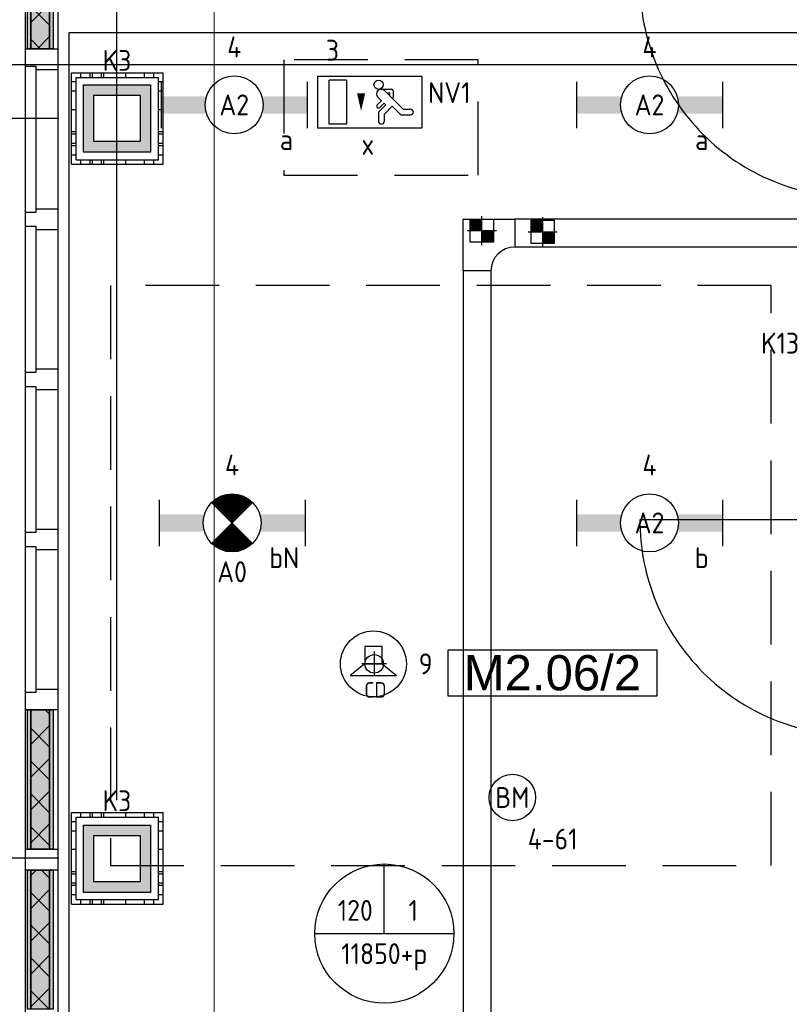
# Model space of a CAD drawing. Header units: millimetres. Extents: x -38032 to 104346, y -31182 to 78566.
# Tile 148 of 213: x 72271 to 75590, y 18274 to 22518. Entities that reach past the tile are written whole.
import ezdxf
from ezdxf.enums import TextEntityAlignment as Align

# ---------------------------------------------------------------- set-up
doc = ezdxf.new("R2010")
doc.units = ezdxf.units.MM
doc.header["$LTSCALE"] = 100
doc.set_wipeout_variables(frame=1)
doc.header["$PDMODE"] = 1
doc.linetypes.add('HIDDEN2', pattern=[4.7625, 3.175, -1.5875])
doc.linetypes.add('STYLE_11', pattern=[5, 3.888855, -0.416718, 0.277786, -0.416641])
for name, color, linetype in [('AB$1A---_ATTRIB035', 8, 'Continuous'), ('AL$1A---_ALGEMEEN', 8, 'Continuous'), ('AL------_MAATV', 200, 'Continuous'), ('AL------_MAATVOERING', 2, 'Continuous'), ('AL------_SPARING', 2, 'Continuous'), ('AM$1A---_ARCERING', 8, 'Continuous'), ('BOUWKUNDIG', 8, 'Continuous'), ('EB6421--_ATTRIB', 2, 'Continuous'), ('EB6511--_ATTRIB', 2, 'Continuous'), ('EL6131--_KG', 3, 'Continuous'), ('EL6222--', 3, 'Continuous'), ('EL6311--', 3, 'Continuous'), ('el6311--nv', 7, 'Continuous'), ('EL6350--', 3, 'Continuous'), ('EL6421--', 3, 'Continuous'), ('EL6511--', 3, 'Continuous'), ('EM6131--', 1, 'Continuous'), ('LICHT_TEXT018', 1, 'Continuous'), ('versterkte strook', 7, 'Continuous'), ('Vloerdoos', 3, 'Continuous'), ('Vloerdoos (OUD)', 3, 'Continuous')]:
    doc.layers.add(name, color=color, linetype=linetype)
doc.layers.add('stramien', color=1, linetype='Continuous', lineweight=9)
doc.layers.get('Vloerdoos').off()
doc.styles.add('Arial', font='ARIAL.TTF')
doc.styles.add('BURO-018', font='iso.shx', dxfattribs={"height": 90})
doc.styles.get("Standard").update_dxf_attribs({"font": 'iso.shx'})
doc.dimstyles.new('STABICAD', dxfattribs={"dimscale": 100, "dimtxt": 1.8, "dimasz": 2, "dimexe": 0, "dimexo": 2.5, "dimgap": 1.5, "dimtad": 0, "dimdec": 0, "dimrnd": 10, "dimzin": 0, "dimdsep": 46, "dimtxsty": 'Standard', "dimblk1": 'OBLIQUE', "dimblk2": 'OBLIQUE', "dimsah": 1, "dimcen": -3, "dimadec": 0, "dimazin": 0, "dimtfac": 1, "dimtdec": 0, "dimtofl": 0, "dimtmove": 2, "dimatfit": 3, "dimfxl": 0, "dimtvp": 1.055556, "dimtolj": 1, "dimtzin": 0, "dimarcsym": 0})
pattern_1 = [(135, (0, 0), (70.7107, 70.7107), []), (45, (299.34, -299.34), (70.7107, -70.7107), [])]

# ---------------------------------------------------------------- blocks, each defined once
blk = doc.blocks.new('1115C2J')
at = {"color": 0, "linetype": 'Continuous'}
for p, q in [((-4.5, 5.5), (4.5, 5.5)), ((-4.5, 1), (-4.5, 5.5)), ((2, 5.15), (3.5, 5.15)), ((2, 1.35), (2, 5.15)), ((3.5, 5.15), (3.5, 1.35)), ((4.5, 1), (4.5, 5.5)), ((-2.681, 4.35), (-3.52, 4.35)), ((-1.94, 3.609), (-2.681, 4.35)), ((-1.24, 4.309), (-1.94, 3.609)), ((-1.24, 4.309), (-1.24, 4.91)), ((-0.76, 4.11), (-0.76, 4.91)), ((-2.88, 3.87), (-3.52, 3.87)), ((-1.271, 2.261), (-2.88, 3.87)), ((-1.374, 3.496), (-0.76, 4.11)), ((-1.233, 3.354), (-1.374, 3.496)), ((-0.872, 3.715), (-1.233, 3.354)), ((-0.646, 3.489), (-1.007, 3.128)), ((-1.94, 2.93), (-2.04, 2.83)), ((-2.04, 2.83), (-2.04, 2.344)), ((-1.714, 2.704), (-1.72, 2.697)), ((-1.72, 2.697), (-1.72, 2.464)), ((-0.705, 2.827), (-1.007, 3.128)), ((-0.988, 2.144), (-1.84, 2.144)), ((-1.474, 2.464), (-1.72, 2.464)), ((4.5, 1), (-4.5, 1)), ((2, 1.35), (3.5, 1.35))]:
    blk.add_line(p, q, dxfattribs=at)
blk.add_lwpolyline([(0.75, 4, 0, 0.7, 0), (0.75, 2.5, 0.7, 0.7, 0)], format="xyseb", dxfattribs=at)
blk.add_circle((-0.76, 1.75), 0.4, dxfattribs=at)
for centre, radius, start, end in [((-1, 4.91), 0.24, 0, 180), ((-3.52, 4.11), 0.24, 90, 270), ((-0.759, 3.602), 0.16, 315, 135), ((-0.988, 2.544), 0.4, 225, 45), ((-1.84, 2.344), 0.2, 180, 270)]:
    blk.add_arc(centre, radius, start, end, dxfattribs=at)
at = {"color": 0, "linetype": 'Continuous', "style": 'BURO-018'}
for tag, p in [('E_GKAST', (0, 15.167)), ('E_GROEP', (0, 12.167)), ('E_SGROEP', (4.5, 12.167)), ('E_ARMCODE', (0, 8))]:
    blk.add_attdef(tag, text='', height=1.8, dxfattribs=at).set_placement(p, align=Align.MIDDLE)
at = {"layer": 'EL6350--', "color": 1, "style": 'BURO-018'}
blk.add_text('x', height=1.8, dxfattribs=at).set_placement((-0.382, 6.527))
blk = doc.blocks.new('_Oblique')
at = {"color": 0, "linetype": 'ByBlock', "lineweight": -2}
blk.add_line((-0.5, -0.5), (0.5, 0.5), dxfattribs=at)
blk = doc.blocks.new('*D136')
at = {"layer": 'AL------_MAATVOERING', "color": 0, "lineweight": -2}
for p, q in [((72440, 23075), (63785.6, 23075)), ((63785.6, 22092.3), (63785.6, 23075)), ((72440, 22092.3), (63785.6, 22092.3))]:
    blk.add_line(p, q, dxfattribs=at)
at = {"layer": 'Defpoints', "color": 0}
for p in [(63785.6, 23075), (72690, 23075), (72690, 22092.3)]:
    blk.add_point(p, dxfattribs=at)
at = {"layer": 'AL------_MAATVOERING', "color": 0, "lineweight": -2, "xscale": 200, "yscale": 200, "zscale": 200}
for p, rotation in [((63785.6, 23075), 90), ((63785.6, 22092.3), 270)]:
    blk.add_blockref('_Oblique', p, dxfattribs=dict(at, rotation=rotation))
at = {"layer": 'AL------_MAATVOERING', "color": 0, "insert": (63595.6, 22583.7), "char_height": 180, "attachment_point": 5, "rotation": 90}
blk.add_mtext('\\A1;980', dxfattribs=at)
blk = doc.blocks.new('*D137')
at = {"layer": 'AL------_MAATVOERING', "color": 0, "lineweight": -2}
for p, q in [((72440, 23075), (63161.6, 23075)), ((63161.6, 18903.4), (63161.6, 23075)), ((72440, 18903.4), (63161.6, 18903.4))]:
    blk.add_line(p, q, dxfattribs=at)
at = {"layer": 'Defpoints', "color": 0}
for p in [(63161.6, 23075), (72690, 23075), (72690, 18903.4)]:
    blk.add_point(p, dxfattribs=at)
at = {"layer": 'AL------_MAATVOERING', "color": 0, "lineweight": -2, "xscale": 200, "yscale": 200, "zscale": 200}
for p, rotation in [((63161.6, 23075), 90), ((63161.6, 18903.4), 270)]:
    blk.add_blockref('_Oblique', p, dxfattribs=dict(at, rotation=rotation))
at = {"layer": 'AL------_MAATVOERING', "color": 0, "insert": (62971.6, 20989.2), "char_height": 180, "attachment_point": 5, "rotation": 90}
blk.add_mtext('\\A1;4170', dxfattribs=at)
blk = doc.blocks.new('*D139')
at = {"layer": 'AL------_MAATVOERING', "color": 0, "lineweight": -2}
for p, q in [((69357.6, 19153.4), (69357.6, 24199.6)), ((72690, 24199.6), (69357.6, 24199.6)), ((72690, 19153.4), (72690, 24199.6))]:
    blk.add_line(p, q, dxfattribs=at)
at = {"layer": 'Defpoints', "color": 0}
for p in [(69357.6, 24199.6), (69357.6, 18903.4), (72690, 18903.4)]:
    blk.add_point(p, dxfattribs=at)
at = {"layer": 'AL------_MAATVOERING', "color": 0, "lineweight": -2, "xscale": 200, "yscale": 200, "zscale": 200, "rotation": 180}
blk.add_blockref('_Oblique', (69357.6, 24199.6), dxfattribs=at)
at = {"layer": 'AL------_MAATVOERING', "color": 0, "lineweight": -2, "xscale": 200, "yscale": 200, "zscale": 200}
blk.add_blockref('_Oblique', (72690, 24199.6), dxfattribs=at)
at = {"layer": 'AL------_MAATVOERING', "color": 0, "insert": (71023.8, 24389.6), "char_height": 180, "attachment_point": 5}
blk.add_mtext('\\A1;3330', dxfattribs=at)
blk = doc.blocks.new('VLOERDOOS')
at = {"layer": 'Vloerdoos (OUD)'}
for p, q in [((0, 395), (395, 395)), ((0, 395), (0, 0)), ((40, 375), (40, 395)), ((80, 375), (80, 395)), ((90, 375), (90, 395)), ((130, 375), (130, 395)), ((140, 375), (140, 395)), ((235, 375), (235, 395)), ((315, 375), (315, 395)), ((355, 375), (355, 395)), ((395, 395), (395, 0)), ((0, 355), (20, 355)), ((20, 375), (20, 20)), ((20, 375), (375, 375)), ((375, 375), (375, 20)), ((375, 355), (395, 355)), ((0, 315), (20, 315)), ((0, 305), (20, 305)), ((375, 315), (395, 315)), ((375, 305), (395, 305)), ((0, 265), (20, 265)), ((0, 255), (20, 255)), ((375, 265), (395, 265)), ((375, 255), (395, 255)), ((0, 160), (20, 160)), ((375, 160), (395, 160)), ((0, 80), (20, 80)), ((375, 80), (395, 80)), ((0, 40), (20, 40)), ((0, 0), (395, 0)), ((20, 20), (375, 20)), ((40, 0), (40, 20)), ((80, 0), (80, 20)), ((90, 0), (90, 20)), ((130, 0), (130, 20)), ((140, 0), (140, 20)), ((235, 0), (235, 20)), ((315, 0), (315, 20)), ((355, 0), (355, 20)), ((375, 40), (395, 40))]:
    blk.add_line(p, q, dxfattribs=at)
blk = doc.blocks.new('1115B6630')
at = {"color": 0}
for p, q in [((-6.3, 2), (-6.3, -2)), ((6.3, 2), (6.3, -2))]:
    blk.add_line(p, q, dxfattribs=at)
at = {"color": 0, "linetype": 'Continuous'}
blk.add_circle((0, 0), 2.5, dxfattribs=at)
at = {"color": 0}
for points in [[(-2.5, 0.75), (-6.3, 0.75), (-2.5, -0.75), (-6.3, -0.75)], [(2.5, 0.75), (6.3, 0.75), (2.5, -0.75), (6.3, -0.75)]]:
    blk.add_solid(points, dxfattribs=at)
at = {"color": 0, "linetype": 'Continuous', "style": 'BURO-018'}
for tag, p in [('E_GKAST', (0, 8)), ('E_GROEP', (0, 5)), ('E_SGROEP', (4.5, 5)), ('E_ARMCODE', (0, 0)), ('E_SLET', (4.5, -3))]:
    blk.add_attdef(tag, text='', height=1.8, dxfattribs=at).set_placement(p, align=Align.MIDDLE)
blk = doc.blocks.new('E00123')
at = {"color": 0, "linetype": 'Continuous'}
blk.add_circle((0, 0), 2, dxfattribs=at)
at = {"color": 0, "linetype": 'Continuous', "style": 'BURO-018'}
for tag, p in [('E_TEXT1', (0, 4.5)), ('E_TEXT2', (0, 0))]:
    blk.add_attdef(tag, text='', height=1.8, dxfattribs=at).set_placement(p, align=Align.MIDDLE)
at = {"color": 0, "linetype": 'Continuous', "style": 'BURO-018', "flags": 1}
blk.add_attdef('E_MATCODE', (0, 0), '', height=1.8, dxfattribs=at)
blk = doc.blocks.new('E00414')
at = {"color": 0, "linetype": 'Continuous'}
for p, q in [((-2.9, -2.9), (-2.9, 2.9)), ((-2.9, 2.9), (2.9, 2.9)), ((2.9, 2.9), (2.9, -2.9)), ((-2, 2), (2, 2)), ((-2, -2), (-2, 2)), ((2, 2), (2, -2)), ((2, -2), (-2, -2)), ((2.9, -2.9), (-2.9, -2.9))]:
    blk.add_line(p, q, dxfattribs=at)
at = {"color": 0}
for points in [[(-2.9, 2.9), (2.9, 2.9), (-2, 2), (2, 2)], [(-2, -2), (-2.9, -2.9), (-2, 2), (-2.9, 2.9)], [(2, 2), (2.9, 2.9), (2, -2), (2.9, -2.9)], [(2, -2), (2.9, -2.9), (-2, -2), (-2.9, -2.9)]]:
    blk.add_solid(points, dxfattribs=at)
at = {"color": 0, "linetype": 'Continuous', "style": 'BURO-018'}
for tag, p in [('E_GKAST', (0, 8)), ('E_GROEP', (0, 5)), ('E_SGROEP', (4.5, 5))]:
    blk.add_attdef(tag, text='', height=1.8, dxfattribs=at).set_placement(p, align=Align.MIDDLE)
at = {"color": 0, "linetype": 'Continuous', "style": 'BURO-018', "flags": 1}
for tag, p in [('E_VERMCODE', (13, 5)), ('E_MATCODE', (0, 0))]:
    blk.add_attdef(tag, text='', height=1.8, dxfattribs=at).set_placement(p, align=Align.MIDDLE)
blk = doc.blocks.new('E00126')
at = {"color": 0, "linetype": 'Continuous'}
for p, q in [((-3, 4.5), (3, 4.5)), ((-1.5, 1), (-1.5, 4.5)), ((1.5, 1), (1.5, 4.5))]:
    blk.add_line(p, q, dxfattribs=at)
for centre in [(-1.5, 6), (1.5, 6)]:
    blk.add_arc(centre, 1.5, 180, 0, dxfattribs=at)
at = {"color": 0, "linetype": 'Continuous', "style": 'BURO-018'}
for tag, p in [('E_GKAST', (0, 11.5)), ('E_GROEP', (0, 8.5)), ('E_SGROEP', (4.5, 8.5))]:
    blk.add_attdef(tag, text='', height=1.8, dxfattribs=at).set_placement(p, align=Align.MIDDLE)
at = {"color": 0, "linetype": 'Continuous', "style": 'BURO-018', "flags": 1}
for tag, p in [('E_VERMCODE', (13, 8.5)), ('E_MATCODE', (0, 0))]:
    blk.add_attdef(tag, text='', height=1.8, dxfattribs=at).set_placement(p, align=Align.MIDDLE)
blk = doc.blocks.new('E00497')
at = {"color": 0}
for p, q in [((0, 0.75), (1, 2)), ((1, -2), (1, 2)), ((0, 0.75), (-1.5, 0.75)), ((0, -0.75), (0, 0.75)), ((-1.5, -0.75), (0, -0.75)), ((0, -0.75), (1, -2))]:
    blk.add_line(p, q, dxfattribs=at)
blk.add_line((-1.5, 0.75), (-1.5, -0.75))
blk.add_circle((0, 0), 2.841, dxfattribs=at)
at = {"color": 0, "linetype": 'Continuous', "style": 'BURO-018'}
blk.add_attdef('E_TEXT1', text='', height=1.8, dxfattribs=at).set_placement((0, 4.5), align=Align.MIDDLE)
at = {"color": 0, "linetype": 'Continuous', "style": 'BURO-018', "flags": 1}
blk.add_attdef('E_MATCODE', text='', height=1.8, dxfattribs=at).set_placement((0, 0), align=Align.MIDDLE)
blk = doc.blocks.new('E-GK-GTC-783C')
at = {"color": 0, "linetype": 'Continuous'}
for p, q in [((-0.5, 60), (0.5, 60)), ((-0.5, -60), (0.5, -60))]:
    blk.add_line(p, q, dxfattribs=at)
blk = doc.blocks.new('E-GK-BS--1-78676767')
at = {"color": 0, "linetype": 'Continuous'}
for p, q in [((-163, -60), (-163, 60)), ((-163, 60), (60, 60)), ((60, 60), (60, -163)), ((60, -163), (-60, -163))]:
    blk.add_line(p, q, dxfattribs=at)
blk.add_arc((-163, -163), 103, 0, 90, dxfattribs=at)
blk = doc.blocks.new('E00103')
at = {"color": 0, "linetype": 'Continuous'}
for p, q in [((0, 6), (0, 12)), ((-6, 6), (6, 6))]:
    blk.add_line(p, q, dxfattribs=at)
blk.add_circle((0, 6), 6, dxfattribs=at)
at = {"color": 0, "linetype": 'Continuous', "style": 'BURO-018'}
for tag, p in [('E_TEXT1', (-2.5, 8)), ('E_TEXT3', (2.5, 8)), ('E_TEXT6', (0, 4))]:
    blk.add_attdef(tag, text='', height=1.8, dxfattribs=at).set_placement(p, align=Align.MIDDLE)
blk = doc.blocks.new('E00018')
at = {"color": 0, "linetype": 'Continuous'}
for p, q in [((-1.768, -1.768), (1.768, 1.768)), ((1.768, -1.768), (-1.768, 1.768))]:
    blk.add_line(p, q, dxfattribs=at)
at = {"color": 0, "linetype": 'Continuous', "const_width": 2.5}
for points in [[(-0.884, 0.884, -0.198912), (0, 1.25, -0.198912), (0.884, 0.884, -1)], [(-0.884, -0.884, 0.198912), (0, -1.25, 0.198912), (0.884, -0.884, 1)]]:
    blk.add_lwpolyline(points, format="xyb", dxfattribs=at)
blk = doc.blocks.new('1115B6630-NO1')
at = {"color": 0}
for p, q in [((-6.3, 2), (-6.3, -2)), ((6.3, 2), (6.3, -2))]:
    blk.add_line(p, q, dxfattribs=at)
at = {"color": 0, "linetype": 'Continuous'}
blk.add_circle((0, 0), 2.5, dxfattribs=at)
at = {"color": 0}
for points in [[(-2.5, 0.75), (-6.3, 0.75), (-2.5, -0.75), (-6.3, -0.75)], [(2.5, 0.75), (6.3, 0.75), (2.5, -0.75), (6.3, -0.75)]]:
    blk.add_solid(points, dxfattribs=at)
at = {"color": 0, "zscale": 50}
blk.add_blockref('E00018', (0, 0), dxfattribs=at)
at = {"color": 0, "linetype": 'Continuous', "style": 'BURO-018'}
for tag, p in [('E_GKAST', (0, 8)), ('E_GROEP', (0, 5)), ('E_SGROEP', (4.5, 5)), ('E_ARMCODE', (0, 0)), ('E_SLET', (4.5, -3))]:
    blk.add_attdef(tag, text='', height=1.8, dxfattribs=at).set_placement(p, align=Align.MIDDLE)
blk = doc.blocks.new('Centraaldoos')
at = {"color": 1, "linetype": 'Continuous'}
for p, q in [((0, -2), (0, 2)), ((-2, 0), (2, 0))]:
    blk.add_line(p, q, dxfattribs=at)
at = {"color": 0, "linetype": 'Continuous'}
blk.add_circle((0, 0), 1.5, dxfattribs=at)
at = {"color": 0, "linetype": 'Continuous', "style": 'BURO-018'}
blk.add_attdef('AL_POSNR', text='', height=1.8, dxfattribs=at).set_placement((0, 3), align=Align.CENTER)
at = {"color": 0, "linetype": 'Continuous', "style": 'BURO-018', "flags": 1}
blk.add_attdef('AL_OMS', (0, 0), '', height=1.8, dxfattribs=at)
at = {"layer": 'AL------_MAATV', "style": 'BURO-018'}
blk.add_text('CD', height=2.531, rotation=180, dxfattribs=at).set_placement((1.61, 5.48))
blk = doc.blocks.new('Sparing 100x100')
at = {"color": 0, "linetype": 'Continuous'}
for p, q in [((-2, 2), (2, 2)), ((-2, -2), (-2, 2)), ((2, 2), (2, -2)), ((2, -2), (-2, -2))]:
    blk.add_line(p, q, dxfattribs=at)
at = {"color": 1, "linetype": 'Continuous'}
for p, q in [((0, -2.5), (0, 2.5)), ((-2.5, 0), (2.5, 0))]:
    blk.add_line(p, q, dxfattribs=at)
at = {"color": 0, "linetype": 'Continuous'}
for points in [[(-2, 2), (0, 2), (-2, 0), (0, 0)], [(0, 0), (2, 0), (0, -2), (2, -2)]]:
    blk.add_solid(points, dxfattribs=at)
at = {"color": 0, "linetype": 'Continuous', "style": 'BURO-018'}
blk.add_attdef('AL_POSNR', text='', height=1.8, dxfattribs=at).set_placement((0, 3), align=Align.CENTER)
at = {"color": 0, "linetype": 'Continuous', "style": 'BURO-018', "flags": 1}
blk.add_attdef('AL_OMS', (0, 0), '', height=1.8, dxfattribs=at)
blk = doc.blocks.new('Group-47')
at = {"layer": 'AM$1A---_ARCERING', "linetype": 'Continuous', "lineweight": 0}
for points in [[(8, 8601), (23, 8601), (23, 7868.5), (8, 7868.5)], [(23, 8601), (104, 8601), (104, 7868.5), (23, 7868.5)], [(104, 8601), (119, 8601), (119, 7868.5), (104, 7868.5)]]:
    blk.add_hatch(color=256, dxfattribs=at).paths.add_polyline_path(points)
at = {"layer": 'AM$1A---_ARCERING', "linetype": 'Continuous', "lineweight": 5}
h = blk.add_hatch(dxfattribs=at)
h.set_pattern_fill('ISOLATIE', color=256, style=0, pattern_type=2)
h.set_pattern_definition(pattern_1)
h.paths.add_polyline_path([(23, 8601), (104, 8601), (104, 7868.5), (23, 7868.5)])
at = {"layer": 'AL$1A---_ALGEMEEN', "color": 0}
for points in [[(8, 8601), (23, 8601), (23, 7868.5), (8, 7868.5)], [(23, 8601), (104, 8601), (104, 7868.5), (23, 7868.5)], [(104, 8601), (119, 8601), (119, 7868.5), (104, 7868.5)]]:
    blk.add_lwpolyline(points, close=True, dxfattribs=at)
blk = doc.blocks.new('Group-48')
at = {"layer": 'AM$1A---_ARCERING', "linetype": 'Continuous', "lineweight": 0}
for points in [[(8, 5018.5), (23, 5018.5), (23, 4418.5), (8, 4418.5)], [(23, 5018.5), (104, 5018.5), (104, 4418.5), (23, 4418.5)], [(104, 5018.5), (119, 5018.5), (119, 4418.5), (104, 4418.5)]]:
    blk.add_hatch(color=256, dxfattribs=at).paths.add_polyline_path(points)
at = {"layer": 'AM$1A---_ARCERING', "linetype": 'Continuous', "lineweight": 5}
h = blk.add_hatch(dxfattribs=at)
h.set_pattern_fill('ISOLATIE', color=256, style=0, pattern_type=2)
h.set_pattern_definition(pattern_1)
h.paths.add_polyline_path([(23, 5018.5), (104, 5018.5), (104, 4418.5), (23, 4418.5)])
at = {"layer": 'AL$1A---_ALGEMEEN', "color": 0}
for points in [[(8, 5018.5), (23, 5018.5), (23, 4418.5), (8, 4418.5)], [(23, 5018.5), (104, 5018.5), (104, 4418.5), (23, 4418.5)], [(104, 5018.5), (119, 5018.5), (119, 4418.5), (104, 4418.5)]]:
    blk.add_lwpolyline(points, close=True, dxfattribs=at)
blk = doc.blocks.new('Group-49')
at = {"layer": 'AM$1A---_ARCERING', "linetype": 'Continuous', "lineweight": 0}
for points in [[(8, 4328.5), (23, 4328.5), (23, 3728.5), (8, 3728.5)], [(23, 4328.5), (104, 4328.5), (104, 3728.5), (23, 3728.5)], [(104, 4328.5), (119, 4328.5), (119, 3728.5), (104, 3728.5)]]:
    blk.add_hatch(color=256, dxfattribs=at).paths.add_polyline_path(points)
at = {"layer": 'AM$1A---_ARCERING', "linetype": 'Continuous', "lineweight": 5}
h = blk.add_hatch(dxfattribs=at)
h.set_pattern_fill('ISOLATIE', color=256, style=0, pattern_type=2)
h.set_pattern_definition(pattern_1)
h.paths.add_polyline_path([(23, 4328.5), (104, 4328.5), (104, 3728.5), (23, 3728.5)])
at = {"layer": 'AL$1A---_ALGEMEEN', "color": 0}
for points in [[(8, 4328.5), (23, 4328.5), (23, 3728.5), (8, 3728.5)], [(23, 4328.5), (104, 4328.5), (104, 3728.5), (23, 3728.5)], [(104, 4328.5), (119, 4328.5), (119, 3728.5), (104, 3728.5)]]:
    blk.add_lwpolyline(points, close=True, dxfattribs=at)
blk = doc.blocks.new('32x_hout-mk 822s-p')
at = {"layer": 'AL$1A---_ALGEMEEN', "color": 0}
blk.add_lwpolyline([(0, 8691), (139, 8691), (139, 50), (0, 50)], close=True, dxfattribs=at)
for name in ['Group-47', 'Group-48', 'Group-49']:
    blk.add_blockref(name, (0, 0), dxfattribs=at)
at = {"color": 0}
for points in [[(0, 7868.5), (139, 7868.5), (139, 7778.5), (0, 7778.5)], [(0, 7178.5), (139, 7178.5), (139, 7088.5), (0, 7088.5)], [(0, 6488.5), (139, 6488.5), (139, 6398.5), (0, 6398.5)], [(0, 5798.5), (139, 5798.5), (139, 5708.5), (0, 5708.5)], [(0, 5108.5), (139, 5108.5), (139, 5018.5), (0, 5018.5)], [(0, 4418.5), (139, 4418.5), (139, 4328.5), (0, 4328.5)]]:
    blk.add_wipeout(points, dxfattribs=at).dxf.layer = 'AL$1A---_ALGEMEEN'
at = {"layer": 'AL$1A---_ALGEMEEN', "color": 0}
for points in [[(0, 7868.5), (139, 7868.5), (139, 7778.5), (0, 7778.5)], [(0, 7178.5), (139, 7178.5), (139, 7088.5), (0, 7088.5)], [(0, 6488.5), (139, 6488.5), (139, 6398.5), (0, 6398.5)], [(0, 5798.5), (139, 5798.5), (139, 5708.5), (0, 5708.5)], [(0, 5108.5), (139, 5108.5), (139, 5018.5), (0, 5018.5)], [(0, 4418.5), (139, 4418.5), (139, 4328.5), (0, 4328.5)]]:
    blk.add_lwpolyline(points, close=True, dxfattribs=at)
at = {"color": 0}
for points in [[(0, 7793.5), (45, 7793.5), (45, 7163.5), (0, 7163.5)], [(0, 7103.5), (45, 7103.5), (45, 6473.5), (0, 6473.5)], [(0, 6413.5), (45, 6413.5), (45, 5783.5), (0, 5783.5)], [(0, 5723.5), (45, 5723.5), (45, 5093.5), (0, 5093.5)]]:
    blk.add_wipeout(points, dxfattribs=at).dxf.layer = 'AL$1A---_ALGEMEEN'
at = {"layer": 'AL$1A---_ALGEMEEN', "color": 0}
for points in [[(0, 7793.5), (45, 7793.5), (45, 7163.5), (0, 7163.5)], [(0, 7103.5), (45, 7103.5), (45, 6473.5), (0, 6473.5)], [(0, 6413.5), (45, 6413.5), (45, 5783.5), (0, 5783.5)], [(0, 5723.5), (45, 5723.5), (45, 5093.5), (0, 5093.5)]]:
    blk.add_lwpolyline(points, close=True, dxfattribs=at)
blk = doc.blocks.new('32x_hout-mk 810-a')
at = {"color": 0}
blk.add_wipeout([(-20.7, -1023), (-20.7, -11), (-110.7, -11), (-110.7, -1023)], dxfattribs=at).dxf.layer = 'AL$1A---_ALGEMEEN'
at = {"layer": 'AL$1A---_ALGEMEEN', "color": 0}
blk.add_lwpolyline([(-20.7, -1023), (-20.7, -11), (-110.7, -11), (-110.7, -1023)], close=True, dxfattribs=at)
at = {"color": 0}
for points in [[(-20.7, -67), (-20.7, 0), (-110.7, 0), (-110.7, -67)], [(-110.7, -967), (-20.7, -967), (-20.7, -1034), (-110.7, -1034)]]:
    blk.add_wipeout(points, dxfattribs=at).dxf.layer = 'AL$1A---_ALGEMEEN'
at = {"layer": 'AL$1A---_ALGEMEEN', "color": 0}
for points in [[(-20.7, -67), (-20.7, 0), (-110.7, 0), (-110.7, -67)], [(909, -959.2), (908.2, -936.4), (906.8, -913.6), (904.8, -890.8), (902.3, -868.2), (899.2, -845.5), (895.6, -823), (891.4, -800.6), (886.7, -778.2), (881.4, -756), (875.6, -734), (869.2, -712), (862.4, -690.3), (854.9, -668.7), (847, -647.3), (838.5, -626.1), (829.5, -605.1), (820, -584.4), (810, -563.9), (799.5, -543.6), (788.5, -523.6), (777, -503.9), (765, -484.5), (752.6, -465.3), (739.6, -446.5), (726.3, -428), (712.5, -409.8), (698.2, -392), (683.5, -374.5), (668.4, -357.5), (652.8, -340.7), (636.9, -324.4), (620.6, -308.5), (603.8, -292.9), (586.7, -277.8), (569.3, -263.1), (551.5, -248.8), (533.3, -235), (514.8, -221.6), (496, -208.7), (476.8, -196.3), (457.4, -184.3), (437.7, -172.8), (417.7, -161.8), (397.4, -151.3), (376.9, -141.3), (356.2, -131.8), (335.2, -122.8), (314, -114.3), (292.6, -106.4), (271, -98.9), (249.3, -92), (227.3, -85.7), (205.3, -79.9), (183.1, -74.6), (160.7, -69.9), (138.3, -65.7), (115.8, -62.1), (93.1, -59), (70.4, -56.5), (47.7, -54.5), (24.9, -53.1), (2.1, -52.3), (-20.7, -52), (-20.7, -982), (909.3, -982)], [(-110.7, -967), (-20.7, -967), (-20.7, -1034), (-110.7, -1034)]]:
    blk.add_lwpolyline(points, close=True, dxfattribs=at)
at = {"color": 0}
blk.add_wipeout([(-60.7, -52), (-20.7, -52), (-20.7, -982), (-60.7, -982)], dxfattribs=at).dxf.layer = 'AL$1A---_ALGEMEEN'
at = {"layer": 'AL$1A---_ALGEMEEN', "color": 0}
blk.add_lwpolyline([(-60.7, -52), (-20.7, -52), (-20.7, -982), (-60.7, -982)], close=True, dxfattribs=at)
blk = doc.blocks.new('32x_hout-mk 968a-p')
at = {"color": 0}
for points in [[(-20.7, -67), (-20.7, 0), (-110.7, 0), (-110.7, -67)], [(-110.7, -967), (-20.7, -967), (-20.7, -1034), (-110.7, -1034)]]:
    blk.add_wipeout(points, dxfattribs=at).dxf.layer = 'AL$1A---_ALGEMEEN'
at = {"layer": 'AL$1A---_ALGEMEEN', "color": 0}
blk.add_line((-110.7, -67), (-110.7, -967), dxfattribs=at)
for points in [[(-20.7, -67), (-20.7, 0), (-110.7, 0), (-110.7, -67)], [(909, -959.2), (908.2, -936.4), (906.8, -913.6), (904.8, -890.8), (902.3, -868.2), (899.2, -845.5), (895.6, -823), (891.4, -800.6), (886.7, -778.2), (881.4, -756), (875.6, -734), (869.2, -712), (862.4, -690.3), (854.9, -668.7), (847, -647.3), (838.5, -626.1), (829.5, -605.1), (820, -584.4), (810, -563.9), (799.5, -543.6), (788.5, -523.6), (777, -503.9), (765, -484.5), (752.6, -465.3), (739.6, -446.5), (726.3, -428), (712.5, -409.8), (698.2, -392), (683.5, -374.5), (668.4, -357.5), (652.8, -340.7), (636.9, -324.4), (620.6, -308.5), (603.8, -292.9), (586.7, -277.8), (569.3, -263.1), (551.5, -248.8), (533.3, -235), (514.8, -221.6), (496, -208.7), (476.8, -196.3), (457.4, -184.3), (437.7, -172.8), (417.7, -161.8), (397.4, -151.3), (376.9, -141.3), (356.2, -131.8), (335.2, -122.8), (314, -114.3), (292.6, -106.4), (271, -98.9), (249.3, -92), (227.3, -85.7), (205.3, -79.9), (183.1, -74.6), (160.7, -69.9), (138.3, -65.7), (115.8, -62.1), (93.1, -59), (70.4, -56.5), (47.7, -54.5), (24.9, -53.1), (2.1, -52.3), (-20.7, -52), (-20.7, -982), (909.3, -982)], [(-110.7, -967), (-20.7, -967), (-20.7, -1034), (-110.7, -1034)]]:
    blk.add_lwpolyline(points, close=True, dxfattribs=at)
at = {"color": 0}
blk.add_wipeout([(-60.7, -52), (-20.7, -52), (-20.7, -982), (-60.7, -982)], dxfattribs=at).dxf.layer = 'AL$1A---_ALGEMEEN'
at = {"layer": 'AL$1A---_ALGEMEEN', "color": 0}
blk.add_lwpolyline([(-60.7, -52), (-20.7, -52), (-20.7, -982), (-60.7, -982)], close=True, dxfattribs=at)
blk = doc.blocks.new('ruimtenummer')
at = {"layer": 'AL$1A---_ALGEMEEN', "color": 0, "flags": 1}
for tag, p in [('peil', (-450, -397.1)), ('onderdeel', (-450, -669.8))]:
    blk.add_attdef(tag, p, '', height=151.5, dxfattribs=at)
at = {"color": 0}
blk.add_wipeout([(-450, 100), (450, 100), (450, -100), (-450, -100)], dxfattribs=at).dxf.layer = 'AL$1A---_ALGEMEEN'
at = {"layer": 'AL$1A---_ALGEMEEN', "color": 0}
blk.add_lwpolyline([(-450, 100), (450, 100), (450, -100), (-450, -100)], close=True, dxfattribs=at)
at = {"layer": 'AL$1A---_ALGEMEEN', "color": 0, "style": 'Arial'}
blk.add_attdef('ruimtenummer', text='', height=151.5, dxfattribs=at).set_placement((0, 78), align=Align.TOP_CENTER)
blk = doc.blocks.new('200254 W 212 3 04-12-2007')
at = {"layer": 'stramien', "linetype": 'STYLE_11', "ltscale": 50}
blk.add_line((36911, -38914.6), (36911, 22365.4), dxfattribs=at)
at = {"layer": 'AL$1A---_ALGEMEEN'}
blk.add_blockref('32x_hout-mk 822s-p', (36098, -10462.5), dxfattribs=at)
at = {"layer": 'AL$1A---_ALGEMEEN', "rotation": 180}
for name, p in [('32x_hout-mk 968a-p', (39656.3, -3286.5)), ('32x_hout-mk 810-a', (39656.3, -5606.1))]:
    blk.add_blockref(name, p, dxfattribs=at)
at = {"layer": 'AL$1A---_ALGEMEEN'}
ref = blk.add_blockref('ruimtenummer', (38370.2, -5284.5), dxfattribs=dict(at, rotation=180))
ref.add_attrib('ruimtenummer', 'M2.06/2', dxfattribs={"layer": 'AB$1A---_ATTRIB035', "height": 151.52, "style": 'Arial'}).set_placement((38370.2, -5207.6), align=Align.TOP_CENTER)
blk.add_lwpolyline([(39637, -6637.6), (46557, -6637.6), (46557, -8832.6), (49382.2, -8832.6), (49382.2, -10323.6), (36287, -10323.6), (36287, -2523.6), (39637, -2523.6)], close=True, dxfattribs=at)

msp = doc.modelspace()

# ---------------------------------------------------------------- block references
at = {"layer": 'BOUWKUNDIG'}
msp.add_blockref('200254 W 212 3 04-12-2007', (36198, 24986.5), dxfattribs=at)

# ---------------------------------------------------------------- next in the draw order: linework, layer by layer
at = {"layer": 'LICHT_TEXT018', "linetype": 'HIDDEN2'}
for points in [[(73410.7, 21847.2), (74248.6, 21847.2), (74248.6, 22344.9), (73410.7, 22344.9)], [(72661.9, 18871.9), (75511.9, 18871.9), (75511.9, 21371.9), (72661.9, 21371.9)]]:
    msp.add_lwpolyline(points, close=True, dxfattribs=at)
at = {"layer": 'versterkte strook'}
msp.add_line((8368.1, 22325), (81845.1, 22325), dxfattribs=at)

# ---------------------------------------------------------------- next in the draw order: block references
at = {"layer": 'AL------_SPARING', "xscale": 25, "yscale": 25, "zscale": 25}
for p in [(74264.1, 21608.8), (74526.2, 21603.6)]:
    msp.add_blockref('Sparing 100x100', p, dxfattribs=at)
at = {"layer": 'AL------_SPARING', "xscale": 26.66666666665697, "yscale": 26.66666666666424, "zscale": 26.66666666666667, "rotation": 180}
msp.add_blockref('Centraaldoos', (73799.7, 19741.2), dxfattribs=at)
at = {"layer": 'EL6131--_KG', "rotation": 90}
msp.add_blockref('E-GK-BS--1-78676767', (74242.7, 21598), dxfattribs=at)
at = {"layer": 'EL6131--_KG'}
for p, xscale, rotation in [((76780.5, 21598), 4749.571259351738, 180), ((74242.7, 19428.8), 4012.427643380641, 270)]:
    msp.add_blockref('E-GK-GTC-783C', p, dxfattribs=dict(at, xscale=xscale, rotation=rotation))
at = {"layer": 'EL6222--'}
ref = msp.add_blockref('E00414', (72690.6, 22092.5), dxfattribs=dict(at, xscale=50, yscale=50, zscale=50))
ref.add_attrib('E_GROEP', 'K3', dxfattribs={"layer": '0', "color": 1, "linetype": 'Continuous', "height": 90, "style": 'BURO-018'}).set_placement((72690.6, 22342.5), align=Align.MIDDLE)
ref = msp.add_blockref('E00126', (75948.5, 21123.6), dxfattribs=dict(at, xscale=50, yscale=50, zscale=50, rotation=90))
ref.add_attrib('E_GROEP', 'K13', dxfattribs={"layer": '0', "color": 1, "linetype": 'Continuous', "height": 90, "style": 'BURO-018'}).set_placement((75550, 21123.6), align=Align.MIDDLE)
ref = msp.add_blockref('E00414', (72690.6, 18901.3), dxfattribs=dict(at, xscale=50, yscale=50, zscale=50))
ref.add_attrib('E_GROEP', 'K3', dxfattribs={"layer": '0', "color": 1, "linetype": 'Continuous', "height": 90, "style": 'BURO-018'}).set_placement((72690.4, 19151.3), align=Align.MIDDLE)
at = {"layer": 'EL6311--'}
ref = msp.add_blockref('1115B6630', (73196.1, 22150.7), dxfattribs=dict(at, xscale=50, yscale=50, zscale=50))
ref.add_attrib('E_ARMCODE', 'A2', dxfattribs={"layer": '0', "color": 1, "linetype": 'Continuous', "height": 90, "style": 'BURO-018'}).set_placement((73196.1, 22150.7), align=Align.MIDDLE)
ref.add_attrib('E_SLET', 'a', dxfattribs={"layer": '0', "color": 1, "linetype": 'Continuous', "height": 90, "style": 'BURO-018'}).set_placement((73421.1, 22000.7), align=Align.MIDDLE)
ref.add_attrib('E_GROEP', '4', dxfattribs={"layer": '0', "color": 1, "linetype": 'Continuous', "height": 90, "style": 'BURO-018'}).set_placement((73196.1, 22400.7), align=Align.MIDDLE)
ref = msp.add_blockref('1115B6630', (74986.9, 22150.7), dxfattribs=dict(at, xscale=50, yscale=50, zscale=50))
ref.add_attrib('E_ARMCODE', 'A2', dxfattribs={"layer": '0', "color": 1, "linetype": 'Continuous', "height": 90, "style": 'BURO-018'}).set_placement((74986.9, 22150.7), align=Align.MIDDLE)
ref.add_attrib('E_SLET', 'a', dxfattribs={"layer": '0', "color": 1, "linetype": 'Continuous', "height": 90, "style": 'BURO-018'}).set_placement((75211.9, 22000.7), align=Align.MIDDLE)
ref.add_attrib('E_GROEP', '4', dxfattribs={"layer": '0', "color": 1, "linetype": 'Continuous', "height": 90, "style": 'BURO-018'}).set_placement((74986.9, 22400.7), align=Align.MIDDLE)
ref = msp.add_blockref('1115B6630', (74986.9, 20348.8), dxfattribs=dict(at, xscale=50, yscale=50, zscale=50))
ref.add_attrib('E_ARMCODE', 'A2', dxfattribs={"layer": '0', "color": 1, "linetype": 'Continuous', "height": 90, "style": 'BURO-018'}).set_placement((74986.9, 20348.8), align=Align.MIDDLE)
ref.add_attrib('E_SLET', 'b', dxfattribs={"layer": '0', "color": 1, "linetype": 'Continuous', "height": 90, "style": 'BURO-018'}).set_placement((75211.9, 20198.8), align=Align.MIDDLE)
ref.add_attrib('E_GROEP', '4', dxfattribs={"layer": '0', "color": 1, "linetype": 'Continuous', "height": 90, "style": 'BURO-018'}).set_placement((74986.9, 20598.8), align=Align.MIDDLE)
at = {"layer": 'el6311--nv'}
ref = msp.add_blockref('1115C2J', (73780.7, 22325.2), dxfattribs=dict(at, xscale=50, yscale=50, zscale=50, rotation=180))
ref.add_attrib('E_ARMCODE', 'NV1', dxfattribs={"layer": '0', "color": 1, "linetype": 'Continuous', "height": 90, "style": 'BURO-018'}).set_placement((74123.7, 22203.7), align=Align.MIDDLE)
ref.add_attrib('E_GROEP', '3', dxfattribs={"layer": '0', "color": 1, "linetype": 'Continuous', "height": 90, "style": 'BURO-018'}).set_placement((73619.8, 22386.4), align=Align.MIDDLE)
ref = msp.add_blockref('1115B6630-NO1', (73186.9, 20348.8), dxfattribs=dict(at, xscale=50, yscale=50, zscale=50))
ref.add_attrib('E_ARMCODE', 'A0', dxfattribs={"layer": '0', "color": 1, "linetype": 'Continuous', "height": 90, "style": 'BURO-018'}).set_placement((73186.9, 20138.2), align=Align.MIDDLE)
ref.add_attrib('E_SLET', 'bN', dxfattribs={"layer": '0', "color": 1, "linetype": 'Continuous', "height": 90, "style": 'BURO-018'}).set_placement((73411.9, 20198.8), align=Align.MIDDLE)
ref.add_attrib('E_GROEP', '4', dxfattribs={"layer": '0', "color": 1, "linetype": 'Continuous', "height": 90, "style": 'BURO-018'}).set_placement((73186.9, 20598.8), align=Align.MIDDLE)
at = {"layer": 'EL6421--'}
ref = msp.add_blockref('E00497', (73796.4, 19741.2), dxfattribs=dict(at, xscale=50, yscale=50, zscale=50, rotation=270))
ref.add_attrib('E_TEXT1', '9', dxfattribs={"layer": 'EB6421--_ATTRIB', "color": 1, "linetype": 'Continuous', "height": 90, "style": 'BURO-018'}).set_placement((74021.4, 19741.2), align=Align.MIDDLE)
at = {"layer": 'EL6511--'}
ref = msp.add_blockref('E00123', (74395.4, 19165.3), dxfattribs=dict(at, xscale=50, yscale=50, zscale=50))
ref.add_attrib('E_TEXT2', 'BM', dxfattribs={"layer": 'EB6511--_ATTRIB', "color": 1, "linetype": 'Continuous', "height": 90, "style": 'BURO-018'}).set_placement((74395.4, 19165.3), align=Align.MIDDLE)
ref.add_attrib('E_TEXT1', '4-61', dxfattribs={"layer": 'EB6511--_ATTRIB', "color": 1, "linetype": 'Continuous', "height": 90, "style": 'BURO-018'}).set_placement((74569.2, 18986.7), align=Align.MIDDLE)
at = {"layer": 'EM6131--'}
ref = msp.add_blockref('E00103', (73843.2, 18278.7), dxfattribs=dict(at, xscale=50, yscale=50, zscale=50))
ref.add_attrib('E_TEXT1', '120', dxfattribs={"layer": '0', "color": 1, "linetype": 'Continuous', "height": 90, "style": 'BURO-018'}).set_placement((73718.2, 18678.7), align=Align.MIDDLE)
ref.add_attrib('E_TEXT3', '1', dxfattribs={"layer": '0', "color": 1, "linetype": 'Continuous', "height": 90, "style": 'BURO-018'}).set_placement((73968.2, 18678.7), align=Align.MIDDLE)
ref.add_attrib('E_TEXT6', '11850+p', dxfattribs={"layer": '0', "color": 1, "linetype": 'Continuous', "height": 90, "style": 'BURO-018'}).set_placement((73843.2, 18478.7), align=Align.MIDDLE)
at = {"layer": 'Vloerdoos', "rotation": 90}
for p in [(72889.3, 21894.5), (72889.3, 18705.5)]:
    msp.add_blockref('VLOERDOOS', p, dxfattribs=at)

# ---------------------------------------------------------------- next in the draw order: dimensions: what is measured, and where the dimension line sits
at = {"layer": 'AL------_MAATVOERING'}
dim = msp.add_linear_dim(base=(69357.6, 24199.6), p1=(72690, 18903.4), p2=(69357.6, 18903.4), dimstyle='STABICAD', dxfattribs=at)
dim.commit()
dim.dimension.update_dxf_attribs({"geometry": '*D139', "text_midpoint": (71023.8, 24389.6)})
for base, p1, picture, middle in [((63161.6, 23075), (72690, 18903.4), '*D137', (62971.6, 20989.2)), ((63785.6, 23075), (72690, 22092.3), '*D136', (63595.6, 22583.7))]:
    dim = msp.add_linear_dim(base=base, p1=p1, p2=(72690, 23075), angle=90, dimstyle='STABICAD', dxfattribs=at)
    dim.commit()
    dim.dimension.update_dxf_attribs({"geometry": picture, "text_midpoint": middle})

doc.saveas('drawing.dxf')
